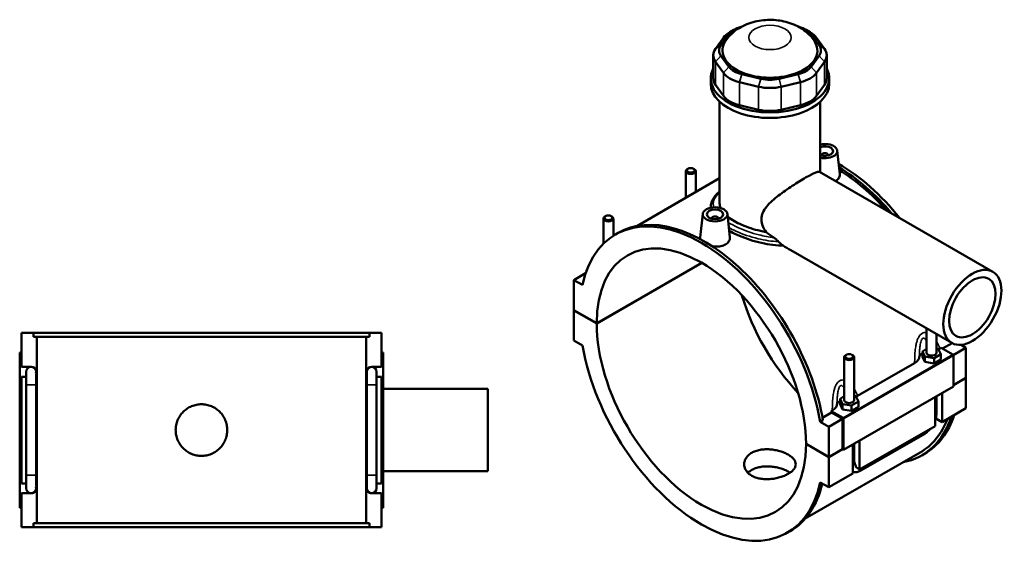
# Model space of a CAD drawing. Header units: millimetres. Extents: x 0 to 898, y -421 to 1003.
# Tile 6 of 6: x 272 to 871, y 677 to 1003. Entities that reach past the tile are written whole.
import ezdxf

# ---------------------------------------------------------------- set-up
doc = ezdxf.new("R2010")
doc.units = ezdxf.units.MM
doc.layers.add('Visible (ANSI)', color=7, linetype='Continuous', lineweight=50)
doc.layers.add('Visible Narrow (ANSI)', color=7, linetype='Continuous', lineweight=35)

msp = doc.modelspace()

# ---------------------------------------------------------------- linework, layer by layer
at = {"layer": 'Visible (ANSI)'}
for p, q in [((698.576, 987.798), (703.414, 994.523)), ((706.496, 997.191), (703.941, 995.708)), ((750.298, 997.191), (752.853, 995.708)), ((753.38, 994.523), (758.218, 987.798)), ((700.088, 992.374), (695.25, 985.648)), ((761.544, 985.648), (756.706, 992.374)), ((693.88, 981.681), (693.88, 967.701)), ((762.914, 981.681), (762.914, 967.701)), ((695.25, 977.715), (700.088, 970.989)), ((703.414, 974.725), (698.576, 981.451)), ((758.218, 981.451), (753.38, 974.725)), ((756.706, 970.989), (761.544, 977.715)), ((722.887, 967.452), (711.207, 970.238)), ((745.587, 970.238), (733.908, 967.452)), ((692.397, 964.317), (692.397, 967.701)), ((700.088, 957.009), (695.25, 963.735)), ((709.83, 965.379), (721.509, 962.593)), ((735.286, 962.593), (746.965, 965.379)), ((761.544, 963.735), (756.706, 957.009)), ((764.397, 964.317), (764.397, 967.701)), ((697.797, 891.544), (697.797, 953.396)), ((758.997, 910.549), (758.997, 953.396)), ((721.509, 948.613), (709.83, 951.399)), ((746.965, 951.399), (735.286, 948.613)), ((769.258, 923.713), (770.793, 909.399)), ((759.773, 920.994), (759.773, 920.808)), ((763.773, 920.994), (763.773, 920.808)), ((677.243, 911.284), (677.243, 895.06)), ((678.54, 912.748), (678.114, 912.501)), ((681.947, 912.748), (682.373, 912.501)), ((683.243, 911.284), (683.243, 898.515)), ((758.552, 910.806), (863.91, 850.134)), ((697.797, 906.896), (647.477, 877.918)), ((692.397, 889.575), (692.397, 889.053)), ((627.18, 867.232), (627.18, 882.454)), ((628.476, 883.918), (628.051, 883.671)), ((631.884, 883.918), (632.31, 883.671)), ((633.18, 872.017), (633.18, 882.454)), ((687.536, 885.273), (685.997, 870.92)), ((693.022, 882.368), (693.022, 882.555)), ((697.022, 882.368), (697.022, 882.555)), ((702.508, 885.273), (704.042, 870.96)), ((634.453, 872.786), (636.122, 873.747)), ((740.975, 863.23), (838.958, 806.805)), ((617.068, 851.214), (616.886, 851.109)), ((616.886, 851.109), (617.003, 851.042)), ((616.886, 850.729), (616.886, 851.109)), ((623.038, 818.785), (686.889, 855.554)), ((686.959, 855.513), (623.038, 818.703)), ((616.331, 849.157), (609.25, 845.079)), ((614.408, 842.109), (609.25, 845.079)), ((609.25, 845.079), (609.25, 826.725)), ((609.25, 826.725), (623.038, 818.785)), ((609.25, 826.644), (609.321, 826.685)), ((609.25, 826.644), (609.25, 808.29)), ((623.038, 818.703), (609.25, 826.644)), ((823.614, 800.874), (823.614, 815.641)), ((273.281, 812.886), (280.577, 812.886)), ((273.281, 792.286), (273.281, 812.886)), ((280.577, 810.526), (280.577, 812.886)), ((484.986, 812.886), (280.577, 812.886)), ((280.577, 810.526), (484.986, 810.526)), ((282.679, 697.246), (282.679, 810.526)), ((482.884, 697.246), (482.884, 810.526)), ((484.986, 812.886), (492.281, 812.886)), ((484.986, 812.886), (484.986, 810.526)), ((492.281, 792.286), (492.281, 812.886)), ((609.25, 808.29), (614.408, 805.319)), ((829.614, 800.874), (829.614, 812.186)), ((823.614, 803.218), (821.038, 801.734)), ((830.697, 803.225), (829.614, 803.392)), ((832.191, 800.013), (830.697, 803.225)), ((831.756, 803.519), (832.393, 803.886)), ((832.393, 803.886), (839.554, 799.762)), ((833.266, 803.383), (839.084, 806.734)), ((847.545, 803.953), (839.806, 799.496)), ((840.717, 805.962), (840.391, 806.15)), ((840.81, 806.016), (840.717, 805.962)), ((844.546, 805.68), (847.545, 803.953)), ((847.545, 803.953), (847.545, 785.599)), ((273.281, 801.086), (272.281, 801.086)), ((272.281, 706.686), (272.281, 801.086)), ((492.281, 801.086), (493.281, 801.086)), ((493.281, 706.686), (493.281, 801.086)), ((773.551, 798.165), (773.551, 772.044)), ((774.848, 799.629), (774.422, 799.382)), ((778.255, 799.629), (778.681, 799.382)), ((779.551, 798.165), (779.551, 772.044)), ((821.038, 801.734), (822.532, 798.523)), ((821.038, 798.464), (821.038, 801.734)), ((821.038, 798.464), (822.532, 795.253)), ((822.532, 798.523), (828.109, 797.662)), ((822.532, 795.253), (822.532, 798.523)), ((828.109, 797.662), (832.191, 800.013)), ((828.109, 794.392), (828.109, 797.662)), ((828.109, 794.392), (832.191, 796.743)), ((832.191, 796.743), (832.191, 800.013)), ((839.908, 799.149), (839.908, 780.387)), ((273.281, 792.286), (279.306, 792.286)), ((486.257, 792.286), (492.281, 792.286)), ((781.693, 774.689), (816.343, 794.643)), ((822.532, 795.253), (828.109, 794.392)), ((273.281, 721.486), (273.281, 786.286)), ((276.281, 786.286), (273.281, 786.286)), ((276.281, 789.286), (276.281, 781.286)), ((282.281, 788.904), (282.281, 789.286)), ((282.281, 781.286), (282.281, 787.531)), ((483.281, 789.286), (483.281, 788.904)), ((483.281, 787.531), (483.281, 781.286)), ((489.281, 781.286), (489.281, 789.286)), ((492.281, 786.286), (489.281, 786.286)), ((492.281, 721.486), (492.281, 786.286)), ((839.908, 781.201), (847.545, 785.599)), ((847.545, 785.517), (839.908, 781.119)), ((847.474, 785.558), (847.545, 785.517)), ((847.545, 785.517), (847.545, 767.163)), ((276.281, 726.486), (276.281, 781.286)), ((282.281, 726.486), (282.281, 781.286)), ((483.281, 781.286), (483.281, 726.486)), ((489.281, 781.286), (489.281, 726.486)), ((493.281, 778.886), (556.781, 778.886)), ((556.781, 728.886), (556.781, 778.886)), ((839.908, 780.387), (773.157, 741.947)), ((773.551, 774.389), (770.974, 772.905)), ((770.974, 772.905), (772.469, 769.693)), ((770.974, 769.635), (770.974, 772.905)), ((780.634, 774.395), (779.551, 774.562)), ((782.128, 771.184), (780.634, 774.395)), ((828.736, 756.332), (828.736, 773.953)), ((829.614, 764.084), (829.614, 774.459)), ((832.978, 776.396), (832.978, 758.775)), ((770.974, 769.635), (772.469, 766.423)), ((772.469, 766.423), (772.469, 769.693)), ((772.469, 769.693), (778.045, 768.833)), ((772.469, 766.423), (778.045, 765.563)), ((778.045, 768.833), (782.128, 771.184)), ((778.045, 765.563), (778.045, 768.833)), ((778.045, 765.563), (782.128, 767.914)), ((782.128, 767.914), (782.128, 771.184)), ((847.545, 767.163), (832.978, 758.775)), ((760.34, 761.388), (765.805, 764.535)), ((772.45, 760.708), (764.106, 755.904)), ((765.642, 765.446), (766.28, 765.813)), ((772.804, 761.322), (765.642, 765.446)), ((772.45, 760.708), (765.805, 764.535)), ((772.45, 742.355), (772.45, 760.708)), ((773.157, 741.947), (773.157, 760.71)), ((832.978, 758.775), (829.192, 760.955)), ((760.616, 759.835), (758.948, 758.874)), ((764.106, 755.904), (758.948, 758.874)), ((764.106, 737.55), (764.106, 755.904)), ((828.736, 756.332), (782.915, 729.945)), ((783.705, 729.372), (822.455, 751.686)), ((750.318, 745.49), (764.106, 737.55)), ((750.318, 745.408), (750.388, 745.449)), ((764.106, 737.468), (750.318, 745.408)), ((764.106, 737.55), (772.45, 742.355)), ((772.521, 742.314), (764.106, 737.468)), ((772.45, 742.355), (773.157, 741.947)), ((778.673, 727.502), (778.673, 745.123)), ((779.551, 745.629), (779.551, 735.255)), ((782.915, 747.567), (782.915, 729.945)), ((819.648, 740.273), (749.878, 700.095)), ((764.106, 719.114), (764.106, 737.468)), ((820.672, 738.495), (822.341, 739.456)), ((782.915, 729.945), (780.69, 731.227)), ((276.281, 726.486), (276.281, 718.486)), ((282.281, 720.241), (282.281, 726.486)), ((483.281, 726.486), (483.281, 720.241)), ((489.281, 718.486), (489.281, 726.486)), ((493.281, 728.886), (556.781, 728.886)), ((778.673, 727.502), (764.106, 719.114)), ((273.281, 721.486), (276.281, 721.486)), ((282.281, 718.486), (282.281, 718.867)), ((483.281, 718.867), (483.281, 718.486)), ((489.281, 721.486), (492.281, 721.486)), ((758.948, 722.085), (764.106, 719.114)), ((273.281, 694.886), (273.281, 715.486)), ((279.306, 715.486), (273.281, 715.486)), ((492.281, 715.486), (486.257, 715.486)), ((492.281, 694.886), (492.281, 715.486)), ((272.281, 706.686), (273.281, 706.686)), ((493.281, 706.686), (492.281, 706.686)), ((280.577, 694.886), (273.281, 694.886)), ((280.577, 697.246), (484.986, 697.246)), ((280.577, 694.886), (280.577, 697.246)), ((484.986, 694.886), (280.577, 694.886)), ((484.986, 697.246), (484.986, 694.886)), ((492.281, 694.886), (484.986, 694.886)), ((738.903, 691.407), (740.571, 692.368))]:
    msp.add_line(p, q, dxfattribs=at)
for centre, start, end in [((279.281, 789.286), 90, 180), ((279.281, 789.286), 0, 90), ((279.306, 789.286), 343.928972, 90), ((486.257, 789.286), 90, 196.071028), ((486.281, 789.286), 90, 180), ((486.281, 789.286), 0, 90), ((279.281, 718.486), 180, 270), ((279.281, 718.486), 270, 0), ((279.306, 718.486), 270, 16.071028), ((486.257, 718.486), 163.928972, 270), ((486.281, 718.486), 180, 270), ((486.281, 718.486), 270, 0)]:
    msp.add_arc(centre, 3, start, end, dxfattribs=at)
for centre, major_axis, ratio, start_param, end_param in [((716.718, 988.407), (-18, 0), 0.5758617, 5.5016397, 5.8904862), ((716.718, 991.35), (-14.4, 0), 0.5758617, 5.1338837, 5.8904862), ((740.076, 991.35), (14.4, 0), 0.5758617, 0.3926991, 1.1493016), ((740.076, 988.407), (-18, 0), 0.5758617, 3.5342917, 3.9231383), ((728.397, 984.624), (-28.8, 0), 0.5758617, 5.9060299, 9.8019334), ((711.88, 984.624), (-14.4, 0), 0.5758617, 5.8904862, 6.6758844), ((744.914, 984.624), (14.4, 0), 0.5758617, 5.8904862, 6.6758844), ((711.88, 981.681), (-18, 0), 0.5758617, 5.8904862, 6.6758844), ((744.914, 981.681), (18, 0), 0.5758617, 5.8904862, 6.6758844), ((728.397, 967.701), (-36, 0), 0.5758617, 5.9951502, 9.712813), ((716.718, 974.956), (18, 0), 0.5758617, 3.5342917, 4.3196899), ((716.718, 977.899), (-14.4, 0), 0.5758617, 0.3926991, 1.1780972), ((740.076, 977.899), (14.4, 0), 0.5758617, 5.1050881, 5.8904862), ((740.076, 974.956), (18, 0), 0.5758617, 5.1050881, 5.8904862), ((728.397, 964.317), (-36, 0), 0.5758617, 0, 3.1415927), ((711.88, 967.701), (-18, 0), 0.5758617, 0, 0.3926991), ((728.397, 975.113), (-14.4, 0), 0.5758617, 1.1780972, 1.9634954), ((744.914, 967.701), (18, 0), 0.5758617, 5.8904862, 6.2831853), ((728.397, 972.17), (18, 0), 0.5758617, 4.3196899, 5.1050881), ((716.718, 960.976), (-18, 0), 0.5758617, 0.3926991, 1.1780972), ((740.076, 960.976), (18, 0), 0.5758617, 5.1050881, 5.8904862), ((728.397, 958.19), (-18, 0), 0.5758617, 1.1780972, 1.9634954), ((761.773, 923.447), (7.5, 0), 0.5758617, 4.3333168, 8.2330538), ((761.773, 923.447), (5, 0), 0.5758617, 4.1239202, 8.4424504), ((761.773, 920.994), (-2, 0), 0.5758617, 2.9729035, 6.4518745), ((680.243, 911.284), (3, 0), 0.5758617, 2.360047, 7.0647309), ((770.117, 830.146), (-52.225, 90.69), 0.5780931, 4.9739022, 5.4997124), ((768.448, 829.185), (52.225, -90.69), 0.5780931, 1.8789567, 2.3325549), ((768.448, 829.185), (-51.201, 88.911), 0.5780931, 5.0605976, 5.4709821), ((686.678, 782.097), (-52.225, 90.69), 0.5780931, 4.1456146, 6.8538271), ((630.18, 882.454), (3, 0), 0.5758617, 2.360047, 7.0647309), ((688.347, 783.058), (-52.225, 90.69), 0.5780931, 4.1456146, 6.2831853), ((695.022, 882.555), (-2, 0), 0.5758617, 2.9729035, 6.4518745), ((686.678, 782.097), (-44.913, 77.993), 0.5780931, 3.9294801, 7.0699616), ((770.117, 830.146), (44.913, -77.993), 0.5780931, 4.3234397, 5.1013383), ((686.678, 782.097), (44.913, -77.993), 0.5780931, 3.9294801, 7.0699616), ((686.678, 782.097), (52.225, -90.69), 0.5780931, 4.1456146, 6.8538271), ((768.448, 829.185), (52.225, -90.69), 0.5780931, 1.0040219, 1.0049455), ((776.551, 798.165), (-3, 0), 0.5758617, 5.5016397, 10.2063236), ((826.614, 797.604), (-7.5, 0), 0.5758617, 5.5507827, 6.1711946), ((826.614, 800.874), (-3, 0), 0.5758617, 0, 3.1415927), ((839.554, 799.353), (-0.25, 0.433), 0.5780931, 3.9289245, 5.4997209), ((776.551, 768.774), (-7.5, 0), 0.5758617, 5.5507827, 6.1711946), ((776.551, 772.044), (-3, 0), 0.5758617, 0, 3.1415927), ((695.022, 786.902), (-51.201, 88.911), 0.5780931, 4.1500197, 4.1600208), ((772.804, 760.914), (0.25, -0.433), 0.5780931, 0.7873319, 2.3581282), ((768.448, 829.185), (52.225, -90.69), 0.5780931, 6.0848308, 6.7549849), ((768.448, 829.185), (51.201, -88.911), 0.5780931, 0, 0.4309558), ((770.117, 830.146), (52.225, -90.69), 0.5780931, 0, 0.4717996), ((688.347, 783.058), (52.225, -90.69), 0.5780931, 0, 0.5475794)]:
    msp.add_ellipse(centre, major_axis=major_axis, ratio=ratio, start_param=start_param, end_param=end_param, dxfattribs=at)
for centre, major_axis, ratio in [((680.243, 911.774), (-2.4, 0), 0.5758617), ((695.022, 885.007), (-7.5, 0), 0.5758617), ((695.022, 885.007), (-5, 0), 0.5758617), ((630.18, 882.945), (-2.4, 0), 0.5758617), ((851.434, 828.47), (-12.476, -21.665), 0.5780931), ((851.434, 828.47), (-9.981, -17.332), 0.5780931), ((776.551, 798.655), (-2.4, 0), 0.5758617)]:
    msp.add_ellipse(centre, major_axis=major_axis, ratio=ratio, dxfattribs=at)
for points, knots in [([(755.173, 990.732), (753.654, 992.94), (751.91, 994.705), (747.753, 998.048), (745.296, 999.4), (739.674, 1001.738), (736.485, 1002.513), (729.904, 1003.323), (726.51, 1003.307), (719.756, 1002.409), (716.395, 1001.538), (709.976, 998.642), (706.866, 996.706), (703.189, 992.818), (702.376, 991.829), (701.621, 990.732)], [1.1625536, 1.1625536, 1.1625536, 1.1625536, 1.406923, 1.406923, 1.7307308, 1.7307308, 2.1456057, 2.1456057, 2.5831393, 2.5831393, 3.0207015, 3.0207015, 3.4284314, 3.4284314, 3.5498354, 3.5498354, 3.5498354, 3.5498354]), ([(726.01, 874.261), (725.214, 875.373), (724.548, 876.544), (723.506, 879.128), (723.197, 880.549), (723.197, 883.364), (723.506, 884.719), (724.625, 887.309), (725.431, 888.548), (727.37, 890.936), (728.503, 892.088), (730.94, 894.312), (732.244, 895.385), (734.827, 897.388), (736.199, 898.394), (739.037, 900.387), (740.502, 901.374), (743.401, 903.267), (744.838, 904.176), (747.568, 905.854), (748.861, 906.624), (751.209, 907.976), (752.307, 908.583), (754.26, 909.602), (755.116, 910.014), (756.548, 910.614), (757.127, 910.804), (758.018, 910.961), (758.335, 910.931), (758.552, 910.806)], [-9.0788272, -9.0788272, -9.0788272, -9.0788272, -8.6333333, -8.6333333, -8.1168347, -8.1168347, -7.6003361, -7.6003361, -7.0838375, -7.0838375, -6.5673389, -6.5673389, -6.0508404, -6.0508404, -5.5527346, -5.5527346, -5.0546288, -5.0546288, -4.5565231, -4.5565231, -4.0584173, -4.0584173, -3.5603116, -3.5603116, -3.0622058, -3.0622058, -2.5641001, -2.5641001, -2.0713974, -2.0713974, -2.0713974, -2.0713974]), ([(770.792, 909.399), (770.805, 909.283), (770.812, 909.168), (770.816, 908.359), (770.593, 907.618), (769.685, 906.286), (769.009, 905.693), (768.227, 905.234)], [4.71372323, 4.71372323, 4.71372323, 4.71372323, 4.76962444, 4.76962444, 5.11048528, 5.11048528, 5.44433828, 5.44433828, 5.44433828, 5.44433828]), ([(692.397, 889.575), (692.397, 890.433), (692.531, 891.289), (693.057, 893.005), (693.464, 893.863), (694.568, 895.617), (695.294, 896.508), (696.653, 897.891), (697.203, 898.397), (697.797, 898.897)], [19.1481417, 19.1481417, 19.1481417, 19.1481417, 19.6202589, 19.6202589, 20.1214295, 20.1214295, 20.6810663, 20.6810663, 21.0129536, 21.0129536, 21.0129536, 21.0129536]), ([(726.01, 874.261), (724.859, 874.449), (723.696, 874.675), (720.565, 875.378), (718.602, 875.921), (714.832, 877.159), (713.022, 877.853), (709.669, 879.329), (708.126, 880.11), (705.393, 881.684), (704.114, 882.528), (702.885, 883.484), (702.783, 883.565), (702.682, 883.646)], [2.5580841, 2.5580841, 2.5580841, 2.5580841, 2.8995109, 2.8995109, 3.4792985, 3.4792985, 4.0590862, 4.0590862, 4.6388738, 4.6388738, 5.2186615, 5.2186615, 5.2720209, 5.2720209, 5.2720209, 5.2720209]), ([(736.368, 866.003), (736.006, 866.006), (735.644, 866.013), (732.966, 866.092), (730.643, 866.315), (726.153, 866.98), (723.83, 867.445), (719.199, 868.604), (716.892, 869.297), (712.457, 870.843), (710.325, 871.697), (706.643, 873.36), (705.054, 874.16), (703.613, 874.962)], [1.9465569, 1.9465569, 1.9465569, 1.9465569, 2.0537495, 2.0537495, 2.7383326, 2.7383326, 3.4225212, 3.4225212, 4.1067097, 4.1067097, 4.7908982, 4.7908982, 5.3816953, 5.3816953, 5.3816953, 5.3816953]), ([(686.096, 869.874), (686.021, 870.126), (685.983, 870.378), (685.981, 870.721), (685.987, 870.82), (685.998, 870.92)], [4.63332081, 4.63332081, 4.63332081, 4.63332081, 4.76962444, 4.76962444, 4.82418992, 4.82418992, 4.82418992, 4.82418992]), ([(704.041, 870.96), (704.054, 870.844), (704.061, 870.729), (704.065, 869.92), (703.842, 869.178), (702.924, 867.832), (702.23, 867.229), (701.426, 866.766)], [7.43939629, 7.43939629, 7.43939629, 7.43939629, 7.49529749, 7.49529749, 7.83615834, 7.83615834, 8.17701918, 8.17701918, 8.17701918, 8.17701918]), ([(733.602, 868.389), (733.341, 868.66), (733.014, 868.981), (732.271, 869.671), (731.872, 870.022), (731.241, 870.534), (731.005, 870.717), (730.774, 870.882)], [-0.39991757, -0.39991757, -0.39991757, -0.39991757, -0.24583482, -0.24583482, -0.09096133, -0.09096133, 0, 0, 0, 0]), ([(736.368, 866.003), (735.76, 866.44), (735.167, 866.916), (734.257, 867.736), (733.924, 868.057), (733.602, 868.389)], [14.02168279, 14.02168279, 14.02168279, 14.02168279, 14.28028504, 14.28028504, 14.4360608, 14.4360608, 14.4360608, 14.4360608]), ([(701.426, 866.766), (700.623, 866.304), (699.605, 865.921), (697.375, 865.454), (696.164, 865.37), (694.463, 865.435), (693.878, 865.489), (693.296, 865.576)], [2.72567306, 2.72567306, 2.72567306, 2.72567306, 3.0665339, 3.0665339, 3.40739474, 3.40739474, 3.57736982, 3.57736982, 3.57736982, 3.57736982]), ([(816.343, 794.643), (817.158, 795.112), (817.815, 795.665), (818.749, 796.844), (819.039, 797.459), (819.161, 798.086)], [-0.67568477, -0.67568477, -0.67568477, -0.67568477, -0.32906402, -0.32906402, 0, 0, 0, 0]), ([(398.461, 753.886), (398.461, 752.899), (398.367, 751.88), (397.969, 749.854), (397.666, 748.846), (396.866, 746.915), (396.367, 745.99), (395.217, 744.279), (394.564, 743.493), (393.173, 742.103), (392.388, 741.45), (390.677, 740.299), (389.752, 739.801), (387.82, 739.001), (386.813, 738.698), (384.787, 738.3), (383.767, 738.206), (381.795, 738.206), (380.776, 738.3), (378.749, 738.698), (377.742, 739.001), (375.811, 739.801), (374.885, 740.299), (373.174, 741.45), (372.389, 742.103), (370.999, 743.493), (370.346, 744.279), (369.195, 745.99), (368.697, 746.915), (367.896, 748.846), (367.593, 749.854), (367.196, 751.88), (367.101, 752.899), (367.101, 754.872), (367.196, 755.891), (367.593, 757.917), (367.896, 758.925), (368.697, 760.856), (369.195, 761.781), (370.346, 763.492), (370.999, 764.278), (372.389, 765.668), (373.174, 766.321), (374.885, 767.472), (375.811, 767.97), (377.742, 768.771), (378.749, 769.073), (380.776, 769.471), (381.795, 769.566), (383.767, 769.566), (384.787, 769.471), (386.813, 769.073), (387.82, 768.771), (389.752, 767.97), (390.677, 767.472), (392.388, 766.321), (393.173, 765.668), (394.564, 764.278), (395.217, 763.492), (396.367, 761.781), (396.866, 760.856), (397.666, 758.925), (397.969, 757.917), (398.367, 755.891), (398.461, 754.872), (398.461, 753.886)], [0, 0, 0, 0, 0.2958237, 0.2958237, 0.5916473, 0.5916473, 0.887471, 0.887471, 1.1832947, 1.1832947, 1.4791128, 1.4791128, 1.7749309, 1.7749309, 2.070749, 2.070749, 2.3665671, 2.3665671, 2.6623852, 2.6623852, 2.9582033, 2.9582033, 3.2540214, 3.2540214, 3.5498395, 3.5498395, 3.8456632, 3.8456632, 4.1414868, 4.1414868, 4.4373105, 4.4373105, 4.7331342, 4.7331342, 5.0289578, 5.0289578, 5.3247815, 5.3247815, 5.6206052, 5.6206052, 5.9164288, 5.9164288, 6.2122469, 6.2122469, 6.5080651, 6.5080651, 6.8038832, 6.8038832, 7.0997013, 7.0997013, 7.3955194, 7.3955194, 7.6913375, 7.6913375, 7.9871556, 7.9871556, 8.2829737, 8.2829737, 8.5787973, 8.5787973, 8.874621, 8.874621, 9.1704447, 9.1704447, 9.4662684, 9.4662684, 9.4662684, 9.4662684]), ([(766.28, 765.813), (767.095, 766.283), (767.752, 766.836), (768.686, 768.015), (768.976, 768.629), (769.098, 769.257)], [-0.67568477, -0.67568477, -0.67568477, -0.67568477, -0.32906402, -0.32906402, 0, 0, 0, 0]), ([(828.736, 759.509), (828.942, 760.067), (829.116, 760.631), (829.486, 762.159), (829.614, 763.127), (829.614, 764.084)], [4.21285195, 4.21285195, 4.21285195, 4.21285195, 4.39822972, 4.39822972, 4.71238898, 4.71238898, 4.71238898, 4.71238898]), ([(822.455, 751.686), (823.283, 752.164), (824.057, 752.758), (825.203, 753.848), (825.611, 754.288), (825.995, 754.754)], [3.14159265, 3.14159265, 3.14159265, 3.14159265, 3.45575192, 3.45575192, 3.64408528, 3.64408528, 3.64408528, 3.64408528]), ([(739.485, 727.282), (738.787, 726.881), (737.999, 726.49), (736.285, 725.77), (735.358, 725.441), (733.426, 724.874), (732.42, 724.636), (730.397, 724.271), (729.38, 724.143), (727.414, 724.002), (726.398, 723.984), (724.375, 724.075), (723.368, 724.185), (721.436, 724.54), (720.51, 724.785), (718.795, 725.392), (718.007, 725.755), (716.612, 726.559), (715.958, 727.026), (714.806, 728.069), (714.308, 728.645), (713.509, 729.863), (713.207, 730.506), (712.811, 731.808), (712.717, 732.466), (712.717, 733.739), (712.811, 734.398), (713.207, 735.7), (713.509, 736.344), (714.308, 737.563), (714.806, 738.139), (715.958, 739.183), (716.612, 739.65), (718.007, 740.454), (718.795, 740.817), (720.51, 741.424), (721.437, 741.668), (723.368, 742.021), (724.375, 742.131), (726.398, 742.222), (727.414, 742.203), (729.38, 742.061), (730.397, 741.934), (732.42, 741.57), (733.426, 741.332), (735.358, 740.767), (736.285, 740.438), (737.999, 739.719), (738.787, 739.329), (740.182, 738.525), (740.836, 738.085), (741.988, 737.153), (742.486, 736.662), (743.286, 735.655), (743.587, 735.139), (743.983, 734.11), (744.077, 733.598), (744.077, 732.607), (743.983, 732.095), (743.587, 731.067), (743.286, 730.552), (742.486, 729.546), (741.988, 729.055), (740.836, 728.124), (740.182, 727.684), (739.485, 727.282)], [0, 0, 0, 0, 0.2959772, 0.2959772, 0.5919544, 0.5919544, 0.8879316, 0.8879316, 1.1839088, 1.1839088, 1.4798766, 1.4798766, 1.7758443, 1.7758443, 2.071812, 2.071812, 2.3677798, 2.3677798, 2.6637475, 2.6637475, 2.9597153, 2.9597153, 3.255683, 3.255683, 3.5516507, 3.5516507, 3.8476279, 3.8476279, 4.1436052, 4.1436052, 4.4395824, 4.4395824, 4.7355596, 4.7355596, 5.0315368, 5.0315368, 5.327514, 5.327514, 5.6234912, 5.6234912, 5.9194684, 5.9194684, 6.2154361, 6.2154361, 6.5114039, 6.5114039, 6.8073716, 6.8073716, 7.1033393, 7.1033393, 7.3993071, 7.3993071, 7.6952748, 7.6952748, 7.9912426, 7.9912426, 8.2872103, 8.2872103, 8.5831875, 8.5831875, 8.8791647, 8.8791647, 9.1751419, 9.1751419, 9.4711191, 9.4711191, 9.4711191, 9.4711191]), ([(740.555, 727.953), (740.214, 728.187), (739.855, 728.412), (738.787, 729.027), (738, 729.416), (736.286, 730.128), (735.359, 730.451), (733.428, 731.004), (732.421, 731.234), (730.397, 731.582), (729.38, 731.7), (727.414, 731.823), (726.397, 731.833), (724.374, 731.726), (723.367, 731.608), (721.435, 731.241), (720.509, 730.991), (718.795, 730.377), (718.007, 730.013), (716.613, 729.21), (715.959, 728.744), (715.26, 728.115), (715.141, 728.002), (715.025, 727.887)], [2.2093018, 2.2093018, 2.2093018, 2.2093018, 2.3665671, 2.3665671, 2.6623852, 2.6623852, 2.9582033, 2.9582033, 3.2540214, 3.2540214, 3.5498395, 3.5498395, 3.8456632, 3.8456632, 4.1414868, 4.1414868, 4.4373105, 4.4373105, 4.7331342, 4.7331342, 5.0289578, 5.0289578, 5.0919964, 5.0919964, 5.0919964, 5.0919964]), ([(779.551, 735.255), (779.551, 735.155), (779.554, 735.061), (779.566, 734.885), (779.575, 734.803), (779.597, 734.654), (779.609, 734.586), (779.637, 734.465), (779.651, 734.412), (779.681, 734.32), (779.696, 734.281), (779.709, 734.25)], [1.57079633, 1.57079633, 1.57079633, 1.57079633, 1.6466565, 1.6466565, 1.72251668, 1.72251668, 1.79837686, 1.79837686, 1.87423703, 1.87423703, 1.95009721, 1.95009721, 1.95009721, 1.95009721]), ([(779.709, 734.25), (779.963, 733.658), (780.19, 733.069), (780.485, 732.137), (780.598, 731.715), (780.68, 731.279), (780.685, 731.253), (780.69, 731.227)], [0.23169079, 0.23169079, 0.23169079, 0.23169079, 0.41096217, 0.41096217, 0.53797345, 0.53797345, 0.54599916, 0.54599916, 0.54599916, 0.54599916]), ([(778.673, 728.287), (778.914, 728.247), (779.156, 728.223), (780.208, 728.175), (781.001, 728.295), (782.435, 728.724), (783.086, 729.015), (783.705, 729.372)], [2.57223819, 2.57223819, 2.57223819, 2.57223819, 2.64878305, 2.64878305, 2.90673289, 2.90673289, 3.14159265, 3.14159265, 3.14159265, 3.14159265])]:
    msp.add_open_spline(points, degree=3, knots=knots, dxfattribs=at)
for points in [[(698.355, 888.876), (697.976, 889.783), (697.797, 890.679), (697.797, 891.544)], [(730.774, 870.882), (729.165, 872.034), (727.574, 873.167), (726.01, 874.261)], [(740.974, 863.229), (739.425, 864.121), (737.89, 865.054), (736.368, 866.003)], [(830.786, 803.032), (831.128, 803.181), (831.452, 803.343), (831.756, 803.519)], [(282.188, 788.455), (282.253, 788.145), (282.281, 787.821), (282.281, 787.531)], [(483.281, 787.531), (483.281, 787.821), (483.309, 788.145), (483.374, 788.455)], [(780.723, 774.203), (781.065, 774.352), (781.389, 774.514), (781.693, 774.689)], [(282.281, 720.241), (282.281, 719.95), (282.253, 719.626), (282.188, 719.316)], [(483.374, 719.316), (483.309, 719.626), (483.281, 719.95), (483.281, 720.241)]]:
    msp.add_open_spline(points, degree=3, dxfattribs=at)
at = {"layer": 'Visible Narrow (ANSI)'}
for p, q in [((703.414, 994.523), (700.088, 992.374)), ((753.38, 994.523), (756.706, 992.374)), ((698.576, 987.798), (695.25, 985.648)), ((758.218, 987.798), (761.544, 985.648)), ((698.576, 981.451), (695.25, 977.715)), ((695.25, 963.735), (695.25, 977.715)), ((758.218, 981.451), (761.544, 977.715)), ((761.544, 977.715), (761.544, 963.735)), ((703.414, 974.725), (700.088, 970.989)), ((700.088, 970.989), (700.088, 957.009)), ((711.207, 970.238), (709.83, 965.379)), ((745.587, 970.238), (746.965, 965.379)), ((753.38, 974.725), (756.706, 970.989)), ((756.706, 957.009), (756.706, 970.989)), ((709.83, 951.399), (709.83, 965.379)), ((722.887, 967.452), (721.509, 962.593)), ((733.908, 967.452), (735.286, 962.593)), ((746.965, 965.379), (746.965, 951.399)), ((721.509, 962.593), (721.509, 948.613)), ((735.286, 948.613), (735.286, 962.593)), ((839.554, 799.762), (772.804, 761.322)), ((773.157, 760.71), (839.908, 799.149)), ((282.244, 781.286), (276.318, 781.286)), ((483.318, 781.286), (489.244, 781.286)), ((282.244, 726.486), (276.318, 726.486)), ((483.318, 726.486), (489.244, 726.486))]:
    msp.add_line(p, q, dxfattribs=at)
msp.add_ellipse((728.397, 992.522), major_axis=(-12.849, 0), ratio=0.5758617, dxfattribs=at)
for centre, major_axis, ratio, start_param, end_param in [((826.614, 764.084), (3, 0), 0.5758617, 5.4977871, 6.2831853), ((820.957, 754.286), (1.497, -2.6), 0.5780931, 0, 0.7911844), ((776.551, 735.255), (3, 0), 0.5758617, 5.4977871, 6.2831853), ((782.208, 731.972), (1.497, -2.6), 0.5780931, 0, 0.7911844)]:
    msp.add_ellipse(centre, major_axis=major_axis, ratio=ratio, start_param=start_param, end_param=end_param, dxfattribs=at)
for points, knots in [([(694.206, 889.3), (693.774, 890.738), (693.805, 892.169), (694.869, 895.229), (696.055, 896.865), (697.799, 898.479)], [18.7133725, 18.7133725, 18.7133725, 18.7133725, 19.7111366, 19.7111366, 20.8547676, 20.8547676, 20.8547676, 20.8547676]), ([(730.774, 870.882), (727.755, 871.208), (724.711, 871.773), (717.146, 873.672), (712.719, 875.256), (706.731, 878.023), (704.793, 879.053), (703.062, 880.116)], [13.466033, 13.466033, 13.466033, 13.466033, 14.3887902, 14.3887902, 15.8120768, 15.8120768, 16.5792963, 16.5792963, 16.5792963, 16.5792963]), ([(703.4, 876.966), (704.746, 876.209), (706.193, 875.476), (711.759, 872.934), (716.363, 871.332), (725.241, 869.209), (729.47, 868.566), (733.602, 868.389)], [-16.3515392, -16.3515392, -16.3515392, -16.3515392, -15.8120768, -15.8120768, -14.3887902, -14.3887902, -13.1692907, -13.1692907, -13.1692907, -13.1692907]), ([(823.614, 813.042), (823.3, 813.111), (822.981, 813.147), (822.271, 813.137), (821.88, 813.07), (821.283, 812.861), (821.069, 812.762), (820.862, 812.643), (820.655, 812.524), (820.454, 812.383), (819.923, 811.944), (819.61, 811.605), (819.053, 810.854), (818.807, 810.447), (818.267, 809.383), (818, 808.699), (817.567, 807.331), (817.395, 806.651), (817.03, 804.925), (816.871, 803.867), (816.591, 801.424), (816.496, 800.037), (816.377, 797.311), (816.351, 795.971), (816.343, 794.643)], [-3.0642642, -3.0642642, -3.0642642, -3.0642642, -2.9383682, -2.9383682, -2.7844765, -2.7844765, -2.6966063, -2.6966063, -2.6966063, -2.6087362, -2.6087362, -2.4548444, -2.4548444, -2.3069676, -2.3069676, -2.0919614, -2.0919614, -1.8927285, -1.8927285, -1.5935881, -1.5935881, -1.2047056, -1.2047056, -0.8237136, -0.8237136, -0.8237136, -0.8237136]), ([(819.161, 798.086), (819.172, 798.542), (819.184, 798.997), (819.237, 800.552), (819.291, 801.646), (819.437, 803.539), (819.518, 804.347), (819.697, 805.639), (819.781, 806.14), (819.988, 807.131), (820.114, 807.616), (820.367, 808.344), (820.481, 808.616), (820.739, 809.096), (820.883, 809.302), (821.125, 809.545), (821.217, 809.617), (821.311, 809.671), (821.405, 809.725), (821.502, 809.762), (821.772, 809.814), (821.948, 809.793), (822.292, 809.659), (822.46, 809.55), (822.862, 809.198), (823.093, 808.919), (823.415, 808.44), (823.516, 808.276), (823.614, 808.103)], [1.0447043, 1.0447043, 1.0447043, 1.0447043, 1.2047056, 1.2047056, 1.5935881, 1.5935881, 1.8927285, 1.8927285, 2.0919614, 2.0919614, 2.3069676, 2.3069676, 2.4548444, 2.4548444, 2.6087362, 2.6087362, 2.6966063, 2.6966063, 2.6966063, 2.7844765, 2.7844765, 2.9383682, 2.9383682, 3.086245, 3.086245, 3.3012513, 3.3012513, 3.4024644, 3.4024644, 3.4024644, 3.4024644]), ([(831.756, 803.519), (831.311, 804.586), (830.817, 805.627), (830.056, 806.999), (829.84, 807.369), (829.614, 807.73)], [-4.56949908, -4.56949908, -4.56949908, -4.56949908, -4.18850704, -4.18850704, -4.04494832, -4.04494832, -4.04494832, -4.04494832]), ([(773.551, 784.213), (773.237, 784.282), (772.918, 784.318), (772.208, 784.307), (771.816, 784.241), (771.219, 784.031), (771.006, 783.933), (770.799, 783.814), (770.592, 783.694), (770.391, 783.554), (769.86, 783.114), (769.547, 782.775), (768.99, 782.025), (768.744, 781.617), (768.204, 780.553), (767.937, 779.869), (767.504, 778.502), (767.332, 777.822), (766.967, 776.096), (766.808, 775.038), (766.528, 772.595), (766.433, 771.208), (766.313, 768.482), (766.288, 767.141), (766.28, 765.813)], [-3.0635929, -3.0635929, -3.0635929, -3.0635929, -2.9376968, -2.9376968, -2.7838051, -2.7838051, -2.695935, -2.695935, -2.695935, -2.6080649, -2.6080649, -2.4541732, -2.4541732, -2.3062968, -2.3062968, -2.0912909, -2.0912909, -1.8920596, -1.8920596, -1.5929208, -1.5929208, -1.2040403, -1.2040403, -0.8230422, -0.8230422, -0.8230422, -0.8230422]), ([(769.098, 769.257), (769.109, 769.712), (769.121, 770.167), (769.174, 771.722), (769.228, 772.817), (769.374, 774.709), (769.455, 775.517), (769.634, 776.809), (769.718, 777.311), (769.925, 778.301), (770.051, 778.786), (770.304, 779.515), (770.418, 779.786), (770.675, 780.267), (770.819, 780.472), (771.062, 780.715), (771.154, 780.787), (771.248, 780.841), (771.342, 780.896), (771.439, 780.932), (771.709, 780.984), (771.885, 780.963), (772.229, 780.829), (772.397, 780.72), (772.799, 780.369), (773.03, 780.089), (773.352, 779.61), (773.453, 779.446), (773.551, 779.274)], [1.044033, 1.044033, 1.044033, 1.044033, 1.2040403, 1.2040403, 1.5929208, 1.5929208, 1.8920596, 1.8920596, 2.0912909, 2.0912909, 2.3062968, 2.3062968, 2.4541732, 2.4541732, 2.6080649, 2.6080649, 2.695935, 2.695935, 2.695935, 2.7838051, 2.7838051, 2.9376968, 2.9376968, 3.0855732, 3.0855732, 3.3005791, 3.3005791, 3.401793, 3.401793, 3.401793, 3.401793]), ([(781.693, 774.689), (781.248, 775.757), (780.754, 776.798), (779.993, 778.17), (779.777, 778.539), (779.551, 778.901)], [-4.56882777, -4.56882777, -4.56882777, -4.56882777, -4.18782968, -4.18782968, -4.04427699, -4.04427699, -4.04427699, -4.04427699])]:
    msp.add_open_spline(points, degree=3, knots=knots, dxfattribs=at)
msp.add_open_spline([(692.398, 889.575), (692.398, 889.402), (692.405, 889.23), (692.417, 889.057)], degree=3, dxfattribs=at)

doc.saveas('drawing.dxf')
